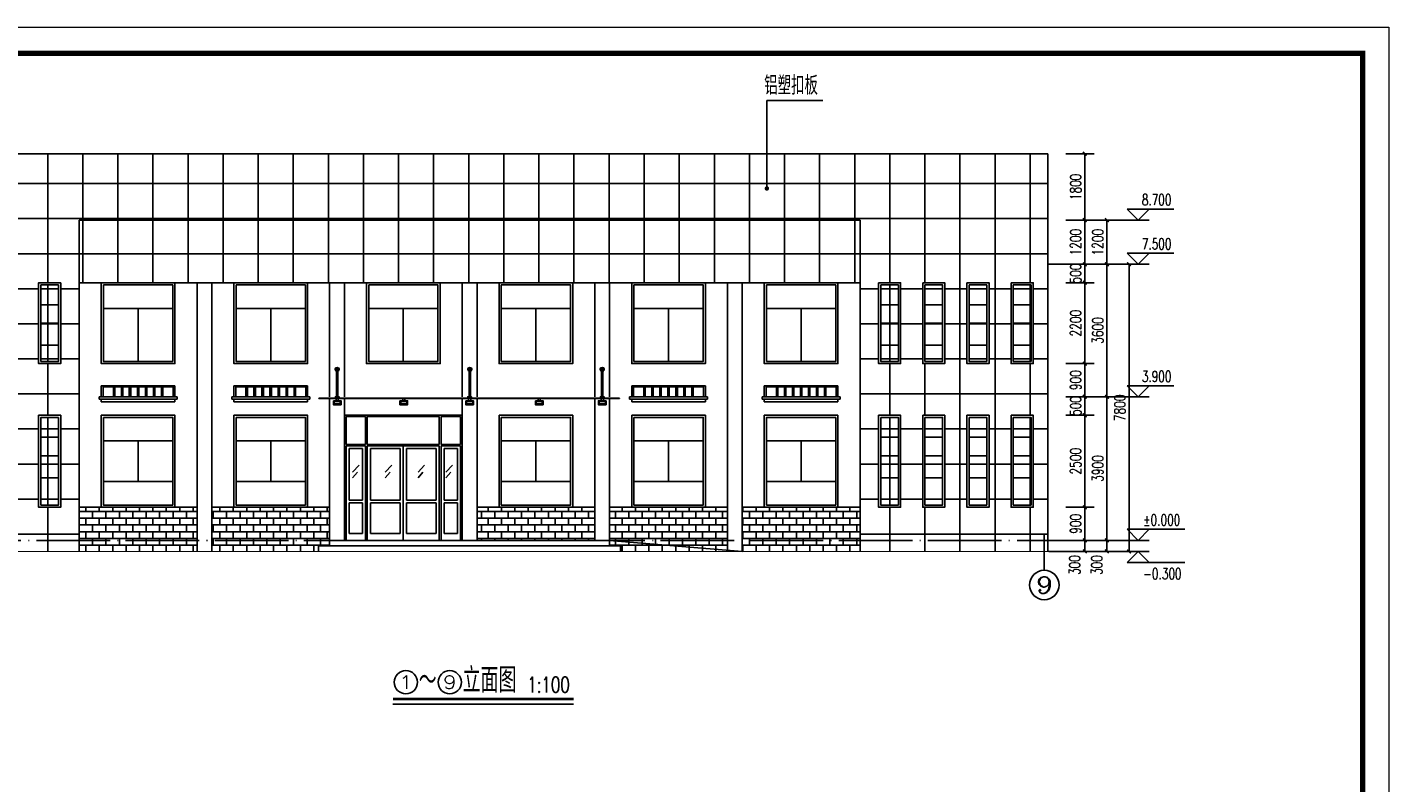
# Model space of a CAD drawing. Extents: x 88237 to 730297, y -11868 to 107702.
# Tile 30 of 51: x 507786 to 544749, y 64276 to 84802. Entities that reach past the tile are written whole.
import ezdxf
from ezdxf.enums import TextEntityAlignment as Align

# ---------------------------------------------------------------- set-up
doc = ezdxf.new("R2010")
doc.units = 0
doc.header["$LTSCALE"] = 1000
doc.header["$MEASUREMENT"] = 0
doc.linetypes.add('DOTE', pattern=[2.42, 2, -0.2, 0.02, -0.2])
for name, color, linetype in [('AXIS', 3, 'Continuous'), ('AXIS_TEXT', 7, 'Continuous'), ('DIM_ELEV', 3, 'Continuous'), ('DIM_LEAD', 3, 'Continuous'), ('DIM_SYMB', 3, 'Continuous'), ('DOTE', 1, 'DOTE'), ('PUB_DIM', 3, 'Continuous'), ('PUB_TEXT', 7, 'Continuous'), ('WINDOW', 4, 'Continuous'), ('zz-6', 7, 'Continuous'), ('图框', 7, 'Continuous')]:
    doc.layers.add(name, color=color, linetype=linetype)
doc.styles.add('_TCH_AXIS', font='COMPLEX', dxfattribs={"bigfont": 'GBCBIG'})
doc.styles.add('_TCH_DIM', font='SIMPLEX', dxfattribs={"bigfont": 'GBCBIG'})
doc.styles.add('_TCH_DIM_T3', font='SIMPLEX', dxfattribs={"width": 0.705882, "bigfont": 'GBCBIG'})
doc.dimstyles.new('_TCH_ARCH&&100', dxfattribs={"dimtxt": 297.5, "dimasz": 100, "dimexe": 250, "dimexo": 300, "dimgap": 100, "dimtad": 1, "dimdec": 0, "dimzin": 0, "dimdsep": 46, "dimtxsty": '_TCH_DIM_T3', "dimblk": 'ARCHTICK', "dimcen": 0.09, "dimclrt": 7, "dimazin": 2, "dimtfac": 1, "dimtdec": 0, "dimtix": 1, "dimtmove": 2, "dimatfit": 3, "dimfxl": 1, "dimtolj": 1, "dimtzin": 0, "dimarcsym": 0})

# ---------------------------------------------------------------- blocks, each defined once
blk = doc.blocks.new('_ArchTick')
at = {"color": 0, "linetype": 'ByBlock', "const_width": 0.4}
blk.add_lwpolyline([(-0.5, -0.5), (0.5, 0.5)], dxfattribs=at)
blk = doc.blocks.new('*D474')
at = {"layer": 'Defpoints', "color": 0}
for p in [(535222, 78362), (537697, 78362), (535222, 70562)]:
    blk.add_point(p, dxfattribs=at)
at = {"layer": 'PUB_DIM', "color": 0, "lineweight": -2}
for p, q in [((535522, 78362), (537947, 78362)), ((537697, 70562), (537697, 78362)), ((535522, 70562), (537947, 70562))]:
    blk.add_line(p, q, dxfattribs=at)
at = {"layer": 'PUB_DIM', "color": 0, "lineweight": -2, "xscale": 100, "yscale": 100, "zscale": 100}
for p, rotation in [((537697, 78362), 90), ((537697, 70562), 270)]:
    blk.add_blockref('_ArchTick', p, dxfattribs=dict(at, rotation=rotation))
at = {"layer": 'PUB_DIM', "color": 7, "insert": (537448, 74462), "char_height": 297.5, "attachment_point": 5, "rotation": 90, "style": '_TCH_DIM_T3'}
blk.add_mtext('\\A1;7800', dxfattribs=at)
blk = doc.blocks.new('*D475')
at = {"layer": 'Defpoints', "color": 0}
for p in [(536285, 70862), (537097, 70862), (536285, 70562)]:
    blk.add_point(p, dxfattribs=at)
at = {"layer": 'PUB_DIM', "color": 0, "lineweight": -2}
for p, q in [((536585, 70862), (537347, 70862)), ((537097, 70562), (537097, 70862)), ((536585, 70562), (537347, 70562))]:
    blk.add_line(p, q, dxfattribs=at)
at = {"layer": 'PUB_DIM', "color": 0, "lineweight": -2, "xscale": 100, "yscale": 100, "zscale": 100}
for p, rotation in [((537097, 70862), 90), ((537097, 70562), 270)]:
    blk.add_blockref('_ArchTick', p, dxfattribs=dict(at, rotation=rotation))
at = {"layer": 'PUB_DIM', "color": 7, "insert": (536822, 70192), "char_height": 297.5, "attachment_point": 5, "rotation": 90, "style": '_TCH_DIM_T3'}
blk.add_mtext('\\A1;300', dxfattribs=at)
blk = doc.blocks.new('*D476')
at = {"layer": 'Defpoints', "color": 0}
for p in [(536285, 74762), (537097, 74762), (536285, 70862)]:
    blk.add_point(p, dxfattribs=at)
at = {"layer": 'PUB_DIM', "color": 0, "lineweight": -2}
for p, q in [((536585, 74762), (537347, 74762)), ((537097, 70862), (537097, 74762)), ((536585, 70862), (537347, 70862))]:
    blk.add_line(p, q, dxfattribs=at)
at = {"layer": 'PUB_DIM', "color": 0, "lineweight": -2, "xscale": 100, "yscale": 100, "zscale": 100}
for p, rotation in [((537097, 74762), 90), ((537097, 70862), 270)]:
    blk.add_blockref('_ArchTick', p, dxfattribs=dict(at, rotation=rotation))
at = {"layer": 'PUB_DIM', "color": 7, "insert": (536848, 72812), "char_height": 297.5, "attachment_point": 5, "rotation": 90, "style": '_TCH_DIM_T3'}
blk.add_mtext('\\A1;3900', dxfattribs=at)
blk = doc.blocks.new('*D477')
at = {"layer": 'Defpoints', "color": 0}
for p in [(536285, 78362), (537097, 78362), (536285, 74762)]:
    blk.add_point(p, dxfattribs=at)
at = {"layer": 'PUB_DIM', "color": 0, "lineweight": -2}
for p, q in [((536585, 78362), (537347, 78362)), ((537097, 74762), (537097, 78362)), ((536585, 74762), (537347, 74762))]:
    blk.add_line(p, q, dxfattribs=at)
at = {"layer": 'PUB_DIM', "color": 0, "lineweight": -2, "xscale": 100, "yscale": 100, "zscale": 100}
for p, rotation in [((537097, 78362), 90), ((537097, 74762), 270)]:
    blk.add_blockref('_ArchTick', p, dxfattribs=dict(at, rotation=rotation))
at = {"layer": 'PUB_DIM', "color": 7, "insert": (536848, 76562), "char_height": 297.5, "attachment_point": 5, "rotation": 90, "style": '_TCH_DIM_T3'}
blk.add_mtext('\\A1;3600', dxfattribs=at)
blk = doc.blocks.new('*D478')
at = {"layer": 'Defpoints', "color": 0}
for p in [(536285, 79562), (537097, 79562), (536285, 78362)]:
    blk.add_point(p, dxfattribs=at)
at = {"layer": 'PUB_DIM', "color": 0, "lineweight": -2}
for p, q in [((536585, 79562), (537347, 79562)), ((537097, 78362), (537097, 79562)), ((536585, 78362), (537347, 78362))]:
    blk.add_line(p, q, dxfattribs=at)
at = {"layer": 'PUB_DIM', "color": 0, "lineweight": -2, "xscale": 100, "yscale": 100, "zscale": 100}
for p, rotation in [((537097, 79562), 90), ((537097, 78362), 270)]:
    blk.add_blockref('_ArchTick', p, dxfattribs=dict(at, rotation=rotation))
at = {"layer": 'PUB_DIM', "color": 7, "insert": (536848, 78962), "char_height": 297.5, "attachment_point": 5, "rotation": 90, "style": '_TCH_DIM_T3'}
blk.add_mtext('\\A1;1200', dxfattribs=at)
blk = doc.blocks.new('*D479')
at = {"layer": 'Defpoints', "color": 0}
for p in [(535685, 70862), (536497, 70862), (535685, 70562)]:
    blk.add_point(p, dxfattribs=at)
at = {"layer": 'PUB_DIM', "color": 0, "lineweight": -2}
for p, q in [((535985, 70862), (536747, 70862)), ((536497, 70562), (536497, 70862)), ((535985, 70562), (536747, 70562))]:
    blk.add_line(p, q, dxfattribs=at)
at = {"layer": 'PUB_DIM', "color": 0, "lineweight": -2, "xscale": 100, "yscale": 100, "zscale": 100}
for p, rotation in [((536497, 70862), 90), ((536497, 70562), 270)]:
    blk.add_blockref('_ArchTick', p, dxfattribs=dict(at, rotation=rotation))
at = {"layer": 'PUB_DIM', "color": 7, "insert": (536222, 70192), "char_height": 297.5, "attachment_point": 5, "rotation": 90, "style": '_TCH_DIM_T3'}
blk.add_mtext('\\A1;300', dxfattribs=at)
blk = doc.blocks.new('*D480')
at = {"layer": 'Defpoints', "color": 0}
for p in [(535685, 71762), (536497, 71762), (535685, 70862)]:
    blk.add_point(p, dxfattribs=at)
at = {"layer": 'PUB_DIM', "color": 0, "lineweight": -2}
for p, q in [((535985, 71762), (536747, 71762)), ((536497, 70862), (536497, 71762)), ((535985, 70862), (536747, 70862))]:
    blk.add_line(p, q, dxfattribs=at)
at = {"layer": 'PUB_DIM', "color": 0, "lineweight": -2, "xscale": 100, "yscale": 100, "zscale": 100}
for p, rotation in [((536497, 71762), 90), ((536497, 70862), 270)]:
    blk.add_blockref('_ArchTick', p, dxfattribs=dict(at, rotation=rotation))
at = {"layer": 'PUB_DIM', "color": 7, "insert": (536248, 71312), "char_height": 297.5, "attachment_point": 5, "rotation": 90, "style": '_TCH_DIM_T3'}
blk.add_mtext('\\A1;900', dxfattribs=at)
blk = doc.blocks.new('*D481')
at = {"layer": 'Defpoints', "color": 0}
for p in [(535685, 74262), (536497, 74262), (535685, 71762)]:
    blk.add_point(p, dxfattribs=at)
at = {"layer": 'PUB_DIM', "color": 0, "lineweight": -2}
for p, q in [((535985, 74262), (536747, 74262)), ((536497, 71762), (536497, 74262)), ((535985, 71762), (536747, 71762))]:
    blk.add_line(p, q, dxfattribs=at)
at = {"layer": 'PUB_DIM', "color": 0, "lineweight": -2, "xscale": 100, "yscale": 100, "zscale": 100}
for p, rotation in [((536497, 74262), 90), ((536497, 71762), 270)]:
    blk.add_blockref('_ArchTick', p, dxfattribs=dict(at, rotation=rotation))
at = {"layer": 'PUB_DIM', "color": 7, "insert": (536248, 73012), "char_height": 297.5, "attachment_point": 5, "rotation": 90, "style": '_TCH_DIM_T3'}
blk.add_mtext('\\A1;2500', dxfattribs=at)
blk = doc.blocks.new('*D482')
at = {"layer": 'Defpoints', "color": 0}
for p in [(535685, 74762), (536497, 74762), (535685, 74262)]:
    blk.add_point(p, dxfattribs=at)
at = {"layer": 'PUB_DIM', "color": 0, "lineweight": -2}
for p, q in [((535985, 74762), (536747, 74762)), ((536497, 74762), (536497, 74862)), ((536497, 74262), (536497, 74762)), ((535985, 74262), (536747, 74262)), ((536497, 74262), (536497, 74162))]:
    blk.add_line(p, q, dxfattribs=at)
at = {"layer": 'PUB_DIM', "color": 0, "lineweight": -2, "xscale": 100, "yscale": 100, "zscale": 100}
for p, rotation in [((536497, 74762), 270), ((536497, 74262), 90)]:
    blk.add_blockref('_ArchTick', p, dxfattribs=dict(at, rotation=rotation))
at = {"layer": 'PUB_DIM', "color": 7, "insert": (536248, 74512), "char_height": 297.5, "attachment_point": 5, "rotation": 90, "style": '_TCH_DIM_T3'}
blk.add_mtext('\\A1;500', dxfattribs=at)
blk = doc.blocks.new('*D483')
at = {"layer": 'Defpoints', "color": 0}
for p in [(535685, 75662), (536497, 75662), (535685, 74762)]:
    blk.add_point(p, dxfattribs=at)
at = {"layer": 'PUB_DIM', "color": 0, "lineweight": -2}
for p, q in [((535985, 75662), (536747, 75662)), ((536497, 74762), (536497, 75662)), ((535985, 74762), (536747, 74762))]:
    blk.add_line(p, q, dxfattribs=at)
at = {"layer": 'PUB_DIM', "color": 0, "lineweight": -2, "xscale": 100, "yscale": 100, "zscale": 100}
for p, rotation in [((536497, 75662), 90), ((536497, 74762), 270)]:
    blk.add_blockref('_ArchTick', p, dxfattribs=dict(at, rotation=rotation))
at = {"layer": 'PUB_DIM', "color": 7, "insert": (536248, 75212), "char_height": 297.5, "attachment_point": 5, "rotation": 90, "style": '_TCH_DIM_T3'}
blk.add_mtext('\\A1;900', dxfattribs=at)
blk = doc.blocks.new('*D484')
at = {"layer": 'Defpoints', "color": 0}
for p in [(535685, 77862), (536497, 77862), (535685, 75662)]:
    blk.add_point(p, dxfattribs=at)
at = {"layer": 'PUB_DIM', "color": 0, "lineweight": -2}
for p, q in [((535985, 77862), (536747, 77862)), ((536497, 75662), (536497, 77862)), ((535985, 75662), (536747, 75662))]:
    blk.add_line(p, q, dxfattribs=at)
at = {"layer": 'PUB_DIM', "color": 0, "lineweight": -2, "xscale": 100, "yscale": 100, "zscale": 100}
for p, rotation in [((536497, 77862), 90), ((536497, 75662), 270)]:
    blk.add_blockref('_ArchTick', p, dxfattribs=dict(at, rotation=rotation))
at = {"layer": 'PUB_DIM', "color": 7, "insert": (536248, 76762), "char_height": 297.5, "attachment_point": 5, "rotation": 90, "style": '_TCH_DIM_T3'}
blk.add_mtext('\\A1;2200', dxfattribs=at)
blk = doc.blocks.new('*D485')
at = {"layer": 'Defpoints', "color": 0}
for p in [(535685, 78362), (536497, 78362), (535685, 77862)]:
    blk.add_point(p, dxfattribs=at)
at = {"layer": 'PUB_DIM', "color": 0, "lineweight": -2}
for p, q in [((535985, 78362), (536747, 78362)), ((536497, 78362), (536497, 78462)), ((536497, 77862), (536497, 78362)), ((535985, 77862), (536747, 77862)), ((536497, 77862), (536497, 77762))]:
    blk.add_line(p, q, dxfattribs=at)
at = {"layer": 'PUB_DIM', "color": 0, "lineweight": -2, "xscale": 100, "yscale": 100, "zscale": 100}
for p, rotation in [((536497, 78362), 270), ((536497, 77862), 90)]:
    blk.add_blockref('_ArchTick', p, dxfattribs=dict(at, rotation=rotation))
at = {"layer": 'PUB_DIM', "color": 7, "insert": (536248, 78112), "char_height": 297.5, "attachment_point": 5, "rotation": 90, "style": '_TCH_DIM_T3'}
blk.add_mtext('\\A1;500', dxfattribs=at)
blk = doc.blocks.new('*D486')
at = {"layer": 'Defpoints', "color": 0}
for p in [(535685, 79562), (536497, 79562), (535685, 78362)]:
    blk.add_point(p, dxfattribs=at)
at = {"layer": 'PUB_DIM', "color": 0, "lineweight": -2}
for p, q in [((535985, 79562), (536747, 79562)), ((536497, 78362), (536497, 79562)), ((535985, 78362), (536747, 78362))]:
    blk.add_line(p, q, dxfattribs=at)
at = {"layer": 'PUB_DIM', "color": 0, "lineweight": -2, "xscale": 100, "yscale": 100, "zscale": 100}
for p, rotation in [((536497, 79562), 90), ((536497, 78362), 270)]:
    blk.add_blockref('_ArchTick', p, dxfattribs=dict(at, rotation=rotation))
at = {"layer": 'PUB_DIM', "color": 7, "insert": (536248, 78962), "char_height": 297.5, "attachment_point": 5, "rotation": 90, "style": '_TCH_DIM_T3'}
blk.add_mtext('\\A1;1200', dxfattribs=at)
blk = doc.blocks.new('*D487')
at = {"layer": 'Defpoints', "color": 0}
for p in [(535685, 81362), (536497, 81362), (535685, 79562)]:
    blk.add_point(p, dxfattribs=at)
at = {"layer": 'PUB_DIM', "color": 0, "lineweight": -2}
for p, q in [((535985, 81362), (536747, 81362)), ((536497, 79562), (536497, 81362)), ((535985, 79562), (536747, 79562))]:
    blk.add_line(p, q, dxfattribs=at)
at = {"layer": 'PUB_DIM', "color": 0, "lineweight": -2, "xscale": 100, "yscale": 100, "zscale": 100}
for p, rotation in [((536497, 81362), 90), ((536497, 79562), 270)]:
    blk.add_blockref('_ArchTick', p, dxfattribs=dict(at, rotation=rotation))
at = {"layer": 'PUB_DIM', "color": 7, "insert": (536248, 80462), "char_height": 297.5, "attachment_point": 5, "rotation": 90, "style": '_TCH_DIM_T3'}
blk.add_mtext('\\A1;1800', dxfattribs=at)
blk = doc.blocks.new('d4trtg')
at = {"lineweight": 0}
for p, q in [((653868.4, 3902577.3), (658071.2, 3902577.3)), ((658071.2, 3902577.3), (658071.2, 3899605.3))]:
    blk.add_line(p, q, dxfattribs=at)
at = {"lineweight": 0, "const_width": 10}
blk.add_lwpolyline([(654118.6, 3902527.3), (658021.2, 3902527.3), (658021.2, 3899655.4), (654118.6, 3899655.4)], close=True, dxfattribs=at)

msp = doc.modelspace()

# ---------------------------------------------------------------- hatches: boundary and pattern name
h = msp.add_hatch()
h.set_pattern_fill('ANSI37', color=18, scale=600, angle=45, style=0)
h.set_pattern_definition([(90, (-902310.9, -244248.45), (-952.5, 2e-13), []), (180, (-902310.9, -244248.45), (-2e-13, -952.5), [])])
h.paths.add_polyline_path([(530396.7, 77861.9), (530396.7, 70561.9), (535496.7, 70561.9), (535496.7, 81361.9), (504096.7, 81361.9), (504096.7, 70561.9), (509196.7, 70561.9), (509196.7, 77861.9)])
h.paths.add_polyline_path([(508696.7, 77861.9), (508696.7, 75661.9), (508096.7, 75661.9), (508096.7, 77861.9)], flags=16)
h.paths.add_polyline_path([(507496.7, 77861.9), (507496.7, 75661.9), (506896.7, 75661.9), (506896.7, 77861.9)], flags=16)
h.paths.add_polyline_path([(508696.7, 74261.9), (508696.7, 71761.9), (508096.7, 71761.9), (508096.7, 74261.9)], flags=16)
h.paths.add_polyline_path([(507496.7, 74261.9), (507496.7, 71761.9), (506896.7, 71761.9), (506896.7, 74261.9)], flags=16)
h.paths.add_polyline_path([(506296.7, 77861.9), (506296.7, 75661.9), (505696.7, 75661.9), (505696.7, 77861.9)], flags=16)
h.paths.add_polyline_path([(506296.7, 74261.9), (506296.7, 71761.9), (505696.7, 71761.9), (505696.7, 74261.9)], flags=16)
h.paths.add_polyline_path([(505096.7, 77861.9), (505096.7, 75661.9), (504496.7, 75661.9), (504496.7, 77861.9)], flags=16)
h.paths.add_polyline_path([(505096.7, 74261.9), (505096.7, 71761.9), (504496.7, 71761.9), (504496.7, 74261.9)], flags=16)
h.paths.add_polyline_path([(530896.7, 77861.9), (531496.7, 77861.9), (531496.7, 75661.9), (530896.7, 75661.9)], flags=16)
h.paths.add_polyline_path([(530896.7, 74261.9), (531496.7, 74261.9), (531496.7, 71761.9), (530896.7, 71761.9)], flags=16)
h.paths.add_polyline_path([(532096.7, 77861.9), (532696.7, 77861.9), (532696.7, 75661.9), (532096.7, 75661.9)], flags=16)
h.paths.add_polyline_path([(532096.7, 74261.9), (532696.7, 74261.9), (532696.7, 71761.9), (532096.7, 71761.9)], flags=16)
h.paths.add_polyline_path([(533296.7, 77861.9), (533896.7, 77861.9), (533896.7, 75661.9), (533296.7, 75661.9)], flags=16)
h.paths.add_polyline_path([(533296.7, 74261.9), (533896.7, 74261.9), (533896.7, 71761.9), (533296.7, 71761.9)], flags=16)
h.paths.add_polyline_path([(534496.7, 77861.9), (535096.7, 77861.9), (535096.7, 75661.9), (534496.7, 75661.9)], flags=16)
h.paths.add_polyline_path([(534496.7, 74261.9), (535096.7, 74261.9), (535096.7, 71761.9), (534496.7, 71761.9)], flags=16)
h.paths.add_polyline_path([(506236.7, 74201.9), (506236.7, 71821.9), (505756.7, 71821.9), (505756.7, 74201.9)], flags=0)
h.paths.add_polyline_path([(507436.7, 74201.9), (507436.7, 71821.9), (506956.7, 71821.9), (506956.7, 74201.9)], flags=0)
h.paths.add_polyline_path([(508636.7, 74201.9), (508636.7, 71821.9), (508156.7, 71821.9), (508156.7, 74201.9)], flags=0)
h.paths.add_polyline_path([(505036.7, 74201.9), (505036.7, 71821.9), (504556.7, 71821.9), (504556.7, 74201.9)], flags=0)
h.paths.add_polyline_path([(505036.7, 77801.9), (505036.7, 75721.9), (504556.7, 75721.9), (504556.7, 77801.9)], flags=0)
h.paths.add_polyline_path([(506236.7, 77801.9), (506236.7, 75721.9), (505756.7, 75721.9), (505756.7, 77801.9)], flags=0)
h.paths.add_polyline_path([(507436.7, 77801.9), (507436.7, 75721.9), (506956.7, 75721.9), (506956.7, 77801.9)], flags=0)
h.paths.add_polyline_path([(508636.7, 77801.9), (508636.7, 75721.9), (508156.7, 75721.9), (508156.7, 77801.9)], flags=0)
h.paths.add_polyline_path([(530956.7, 77801.9), (531436.7, 77801.9), (531436.7, 75721.9), (530956.7, 75721.9)], flags=0)
h.paths.add_polyline_path([(532156.7, 77801.9), (532636.7, 77801.9), (532636.7, 75721.9), (532156.7, 75721.9)], flags=0)
h.paths.add_polyline_path([(533356.7, 77801.9), (533836.7, 77801.9), (533836.7, 75721.9), (533356.7, 75721.9)], flags=0)
h.paths.add_polyline_path([(534556.7, 77801.9), (535036.7, 77801.9), (535036.7, 75721.9), (534556.7, 75721.9)], flags=0)
h.paths.add_polyline_path([(530956.7, 74201.9), (531436.7, 74201.9), (531436.7, 71821.9), (530956.7, 71821.9)], flags=0)
h.paths.add_polyline_path([(532156.7, 74201.9), (532636.7, 74201.9), (532636.7, 71821.9), (532156.7, 71821.9)], flags=0)
h.paths.add_polyline_path([(533356.7, 74201.9), (533836.7, 74201.9), (533836.7, 71821.9), (533356.7, 71821.9)], flags=0)
h.paths.add_polyline_path([(534556.7, 74201.9), (535036.7, 74201.9), (535036.7, 71821.9), (534556.7, 71821.9)], flags=0)
h = msp.add_hatch()
h.set_pattern_fill('AR-B816', color=8, scale=150, style=0)
h.set_pattern_definition([(0, (-902310.88, -244248.45), (0, 181.9656), []), (90, (-902310.88, -244248.45), (-181.9656, 181.9656), [181.9656, -181.9656])])
h.paths.add_polyline_path([(530396.7, 71761.9), (527196.7, 71761.9), (527196.7, 70561.9), (530396.7, 70561.9)])
h.paths.add_polyline_path([(526796.7, 71761.9), (523596.7, 71761.9), (523596.7, 70861.9), (523596.7, 70711.9), (523896.7, 70711.9), (523896.7, 70561.9), (526796.7, 70561.9)])
h.paths.add_polyline_path([(523196.7, 71761.9), (519996.7, 71761.9), (519996.7, 70861.9), (523196.7, 70861.9)])
h.paths.add_polyline_path([(515996.7, 71761.9), (512796.7, 71761.9), (512796.7, 70561.9), (515696.7, 70561.9), (515696.7, 70711.9), (515996.7, 70711.9), (515996.7, 70861.9)])
h.paths.add_polyline_path([(512396.7, 71761.9), (509196.7, 71761.9), (509196.7, 70561.9), (512396.7, 70561.9)])

# ---------------------------------------------------------------- linework, layer by layer
at = {"color": 2}
msp.add_line((504096.7, 81361.9), (535496.7, 81361.9), dxfattribs=at)
for p, q in [((535496.7, 81361.9), (535496.7, 70561.9)), ((509196.7, 77861.9), (509196.7, 79561.9)), ((509196.7, 79561.9), (530396.7, 79561.9)), ((530396.7, 77861.9), (530396.7, 79561.9)), ((509196.7, 77861.9), (509196.7, 70561.9)), ((530396.7, 77861.9), (509196.7, 77861.9)), ((509196.7, 77861.9), (509196.7, 70561.9)), ((512396.7, 77861.9), (512396.7, 70561.9)), ((512796.7, 77861.9), (512796.7, 70561.9)), ((515996.7, 77861.9), (515996.7, 74761.9)), ((516396.7, 77861.9), (516396.7, 74761.9)), ((519596.7, 77861.9), (519596.7, 74761.9)), ((519996.7, 77861.9), (519996.7, 74761.9)), ((523196.7, 77861.9), (523196.7, 74761.9)), ((523596.7, 77861.9), (523596.7, 74761.9)), ((526796.7, 77861.9), (526796.7, 70561.9)), ((527196.7, 77861.9), (527196.7, 70561.9)), ((530396.7, 77861.9), (530396.7, 70561.9)), ((530396.7, 77861.9), (530396.7, 70561.9)), ((515996.7, 74718.8), (515996.7, 70861.9)), ((516396.7, 74718.8), (516396.7, 70861.9)), ((519596.7, 74718.8), (519596.7, 70861.9)), ((519996.7, 74718.8), (519996.7, 70861.9)), ((523196.7, 74718.8), (523196.7, 70861.9)), ((523596.7, 74718.8), (523596.7, 70861.9)), ((512396.7, 71761.9), (509196.7, 71761.9)), ((515996.7, 71761.9), (512796.7, 71761.9)), ((523196.7, 71761.9), (519996.7, 71761.9)), ((526796.7, 71761.9), (523596.7, 71761.9)), ((530396.7, 71761.9), (527196.7, 71761.9)), ((515696.7, 70711.9), (515696.7, 70561.9)), ((515696.7, 70711.9), (523896.7, 70711.9)), ((515996.7, 70861.9), (515996.7, 70711.9)), ((515996.7, 70861.9), (523596.7, 70861.9)), ((523596.7, 70861.9), (523596.7, 70711.9)), ((523596.7, 70861.9), (527196.7, 70561.9)), ((523896.7, 70711.9), (523896.7, 70561.9))]:
    msp.add_line(p, q)
at = {"color": 4}
for p, q in [((508156.7, 77261.9), (508636.7, 77261.9)), ((531436.7, 77261.9), (530956.7, 77261.9)), ((532636.7, 77261.9), (532156.7, 77261.9)), ((533836.7, 77261.9), (533356.7, 77261.9)), ((535036.7, 77261.9), (534556.7, 77261.9)), ((509856.7, 77161.9), (511736.7, 77161.9)), ((510796.7, 77161.9), (510796.7, 75721.9)), ((513456.7, 77161.9), (515336.7, 77161.9)), ((514396.7, 77161.9), (514396.7, 75721.9)), ((517056.7, 77161.9), (518936.7, 77161.9)), ((517996.7, 77161.9), (517996.7, 75721.9)), ((520656.7, 77161.9), (522536.7, 77161.9)), ((521596.7, 77161.9), (521596.7, 75721.9)), ((524256.7, 77161.9), (526136.7, 77161.9)), ((525196.7, 77161.9), (525196.7, 75721.9)), ((529736.7, 77161.9), (527856.7, 77161.9)), ((528796.7, 77161.9), (528796.7, 75721.9)), ((508156.7, 76761.9), (508636.7, 76761.9)), ((531436.7, 76761.9), (530956.7, 76761.9)), ((532636.7, 76761.9), (532156.7, 76761.9)), ((533836.7, 76761.9), (533356.7, 76761.9)), ((535036.7, 76761.9), (534556.7, 76761.9)), ((508156.7, 76161.9), (508636.7, 76161.9)), ((531436.7, 76161.9), (530956.7, 76161.9)), ((532636.7, 76161.9), (532156.7, 76161.9)), ((533836.7, 76161.9), (533356.7, 76161.9)), ((535036.7, 76161.9), (534556.7, 76161.9)), ((516440.7, 73468.5), (516440.7, 74224.5)), ((516440.7, 74224.5), (516974, 74224.5)), ((516974, 74224.5), (516974, 73468.5)), ((518974, 74224.5), (517019.4, 74224.5)), ((517019.4, 74224.5), (517019.4, 73468.5)), ((518974, 73468.5), (518974, 74224.5)), ((519019.4, 74224.5), (519552.7, 74224.5)), ((519019.4, 73468.5), (519019.4, 74224.5)), ((519552.7, 74224.5), (519552.7, 73468.5)), ((508156.7, 73661.9), (508636.7, 73661.9)), ((509856.7, 73561.9), (511736.7, 73561.9)), ((510796.7, 73561.9), (510796.7, 72461.9)), ((513456.7, 73561.9), (515336.7, 73561.9)), ((514396.7, 73561.9), (514396.7, 72461.9)), ((520656.7, 73561.9), (522536.7, 73561.9)), ((521596.7, 73561.9), (521596.7, 72461.9)), ((524256.7, 73561.9), (526136.7, 73561.9)), ((525196.7, 73561.9), (525196.7, 72461.9)), ((529736.7, 73561.9), (527856.7, 73561.9)), ((528796.7, 73561.9), (528796.7, 72461.9)), ((531436.7, 73661.9), (530956.7, 73661.9)), ((532636.7, 73661.9), (532156.7, 73661.9)), ((533836.7, 73661.9), (533356.7, 73661.9)), ((535036.7, 73661.9), (534556.7, 73661.9)), ((516974, 73468.5), (516440.7, 73468.5)), ((516440.7, 73431.1), (516440.7, 70861.9)), ((516974, 73431.1), (516440.7, 73431.1)), ((516530, 71957.8), (516530, 73355.2)), ((516530, 73355.2), (516886, 73355.2)), ((516886, 73355.2), (516886, 71957.8)), ((516974, 70861.9), (516974, 73431.1)), ((517019.4, 73468.5), (518974, 73468.5)), ((517019.4, 73431.1), (518974, 73431.1)), ((517019.4, 70861.9), (517019.4, 73431.1)), ((517107.4, 73355.2), (517907.4, 73355.2)), ((517107.4, 71957.8), (517107.4, 73355.2)), ((517907.4, 73355.2), (517907.4, 71957.8)), ((517996.7, 70861.9), (517996.7, 73431.1)), ((518086, 73355.2), (518086, 71957.8)), ((518886, 73355.2), (518086, 73355.2)), ((518886, 71957.8), (518886, 73355.2)), ((518974, 73431.1), (518974, 70861.9)), ((519552.7, 73468.5), (519019.4, 73468.5)), ((519019.4, 73431.1), (519019.4, 70861.9)), ((519552.7, 73431.1), (519019.4, 73431.1)), ((519107.4, 73355.2), (519463.4, 73355.2)), ((519107.4, 71957.8), (519107.4, 73355.2)), ((519463.4, 73355.2), (519463.4, 71957.8)), ((519552.7, 70861.9), (519552.7, 73431.1)), ((508156.7, 73161.9), (508636.7, 73161.9)), ((516619.4, 72712.6), (516796.7, 72901.9)), ((517686, 72901.9), (517507.4, 72712.6)), ((518396.7, 72712.6), (518574, 72901.9)), ((519330, 72901.9), (519152.7, 72712.6)), ((531436.7, 73161.9), (530956.7, 73161.9)), ((532636.7, 73161.9), (532156.7, 73161.9)), ((533836.7, 73161.9), (533356.7, 73161.9)), ((535036.7, 73161.9), (534556.7, 73161.9)), ((508156.7, 72561.9), (508636.7, 72561.9)), ((509856.7, 72461.9), (511736.7, 72461.9)), ((513456.7, 72461.9), (515336.7, 72461.9)), ((516619.4, 72561.9), (516752.7, 72712.6)), ((517640.7, 72712.6), (517507.4, 72561.9)), ((518396.7, 72561.9), (518530, 72712.6)), ((519286, 72712.6), (519152.7, 72561.9)), ((520656.7, 72461.9), (522536.7, 72461.9)), ((524256.7, 72461.9), (526136.7, 72461.9)), ((529736.7, 72461.9), (527856.7, 72461.9)), ((531436.7, 72561.9), (530956.7, 72561.9)), ((532636.7, 72561.9), (532156.7, 72561.9)), ((533836.7, 72561.9), (533356.7, 72561.9)), ((535036.7, 72561.9), (534556.7, 72561.9)), ((516886, 71957.8), (516530, 71957.8)), ((516530, 71881.9), (516530, 71051.1)), ((516886, 71881.9), (516530, 71881.9)), ((516886, 71051.1), (516886, 71881.9)), ((517907.4, 71957.8), (517107.4, 71957.8)), ((517907.4, 71881.9), (517107.4, 71881.9)), ((517107.4, 71881.9), (517107.4, 71051.1)), ((517907.4, 71051.1), (517907.4, 71881.9)), ((518086, 71957.8), (518886, 71957.8)), ((518086, 71051.1), (518086, 71881.9)), ((518086, 71881.9), (518886, 71881.9)), ((518886, 71881.9), (518886, 71051.1)), ((519463.4, 71957.8), (519107.4, 71957.8)), ((519107.4, 71881.9), (519107.4, 71051.1)), ((519463.4, 71881.9), (519107.4, 71881.9)), ((519463.4, 71051.1), (519463.4, 71881.9)), ((516530, 71051.1), (516886, 71051.1)), ((517107.4, 71051.1), (517907.4, 71051.1)), ((518886, 71051.1), (518086, 71051.1)), ((519107.4, 71051.1), (519463.4, 71051.1))]:
    msp.add_line(p, q, dxfattribs=at)
at = {"color": 8}
for p, q in [((509796.7, 74761.9), (509796.7, 75061.9)), ((509796.7, 75061.9), (511796.7, 75061.9)), ((511796.7, 74761.9), (511796.7, 75061.9)), ((513396.7, 74761.9), (513396.7, 75061.9)), ((513396.7, 75061.9), (515396.7, 75061.9)), ((515396.7, 74761.9), (515396.7, 75061.9)), ((524196.7, 74761.9), (524196.7, 75061.9)), ((524196.7, 75061.9), (526196.7, 75061.9)), ((526196.7, 74761.9), (526196.7, 75061.9)), ((527796.7, 74761.9), (527796.7, 75061.9)), ((527796.7, 75061.9), (529796.7, 75061.9)), ((529796.7, 74761.9), (529796.7, 75061.9)), ((509736.7, 74761.9), (511856.7, 74761.9)), ((509736.7, 74761.9), (509736.7, 74701.9)), ((509736.7, 74701.9), (511796.7, 74701.9)), ((509796.7, 74701.9), (509796.7, 74621.9)), ((509846.7, 74761.9), (509846.7, 75031.9)), ((509846.7, 75031.9), (511746.7, 75031.9)), ((510124.2, 75031.9), (510124.2, 74761.9)), ((510164.2, 75031.9), (510164.2, 74761.9)), ((510341.7, 75031.9), (510341.7, 74761.9)), ((510381.7, 75031.9), (510381.7, 74761.9)), ((510557.8, 75031.9), (510557.8, 74761.9)), ((510597.8, 75031.9), (510597.8, 74761.9)), ((510776.7, 75031.9), (510776.7, 74761.9)), ((510816.7, 75031.9), (510816.7, 74761.9)), ((510995.6, 75031.9), (510995.6, 74761.9)), ((511035.6, 75031.9), (511035.6, 74761.9)), ((511211.7, 75031.9), (511211.7, 74761.9)), ((511251.7, 75031.9), (511251.7, 74761.9)), ((511429.2, 75031.9), (511429.2, 74761.9)), ((511469.2, 75031.9), (511469.2, 74761.9)), ((511746.7, 74761.9), (511746.7, 75031.9)), ((511796.7, 74701.9), (511856.7, 74701.9)), ((511796.7, 74701.9), (511796.7, 74621.9)), ((511856.7, 74761.9), (511856.7, 74701.9)), ((513336.7, 74761.9), (515456.7, 74761.9)), ((513336.7, 74761.9), (513336.7, 74701.9)), ((513336.7, 74701.9), (515396.7, 74701.9)), ((513396.7, 74701.9), (513396.7, 74621.9)), ((513446.7, 74761.9), (513446.7, 75031.9)), ((513446.7, 75031.9), (515346.7, 75031.9)), ((513724.2, 75031.9), (513724.2, 74761.9)), ((513764.2, 75031.9), (513764.2, 74761.9)), ((513941.7, 75031.9), (513941.7, 74761.9)), ((513981.7, 75031.9), (513981.7, 74761.9)), ((514157.8, 75031.9), (514157.8, 74761.9)), ((514197.8, 75031.9), (514197.8, 74761.9)), ((514376.7, 75031.9), (514376.7, 74761.9)), ((514416.7, 75031.9), (514416.7, 74761.9)), ((514595.6, 75031.9), (514595.6, 74761.9)), ((514635.6, 75031.9), (514635.6, 74761.9)), ((514811.7, 75031.9), (514811.7, 74761.9)), ((514851.7, 75031.9), (514851.7, 74761.9)), ((515029.2, 75031.9), (515029.2, 74761.9)), ((515069.2, 75031.9), (515069.2, 74761.9)), ((515346.7, 74761.9), (515346.7, 75031.9)), ((515396.7, 74701.9), (515456.7, 74701.9)), ((515396.7, 74701.9), (515396.7, 74621.9)), ((515456.7, 74761.9), (515456.7, 74701.9)), ((524136.7, 74761.9), (526256.7, 74761.9)), ((524136.7, 74761.9), (524136.7, 74701.9)), ((524136.7, 74701.9), (526196.7, 74701.9)), ((524196.7, 74701.9), (524196.7, 74621.9)), ((524246.7, 74761.9), (524246.7, 75031.9)), ((524246.7, 75031.9), (526146.7, 75031.9)), ((524524.2, 75031.9), (524524.2, 74761.9)), ((524564.2, 75031.9), (524564.2, 74761.9)), ((524741.7, 75031.9), (524741.7, 74761.9)), ((524781.7, 75031.9), (524781.7, 74761.9)), ((524957.8, 75031.9), (524957.8, 74761.9)), ((524997.8, 75031.9), (524997.8, 74761.9)), ((525176.7, 75031.9), (525176.7, 74761.9)), ((525216.7, 75031.9), (525216.7, 74761.9)), ((525395.6, 75031.9), (525395.6, 74761.9)), ((525435.6, 75031.9), (525435.6, 74761.9)), ((525611.7, 75031.9), (525611.7, 74761.9)), ((525651.7, 75031.9), (525651.7, 74761.9)), ((525829.2, 75031.9), (525829.2, 74761.9)), ((525869.2, 75031.9), (525869.2, 74761.9)), ((526146.7, 74761.9), (526146.7, 75031.9)), ((526196.7, 74701.9), (526256.7, 74701.9)), ((526196.7, 74701.9), (526196.7, 74621.9)), ((526256.7, 74761.9), (526256.7, 74701.9)), ((527736.7, 74761.9), (529856.7, 74761.9)), ((527736.7, 74761.9), (527736.7, 74701.9)), ((527736.7, 74701.9), (529796.7, 74701.9)), ((527796.7, 74701.9), (527796.7, 74621.9)), ((527846.7, 74761.9), (527846.7, 75031.9)), ((527846.7, 75031.9), (529746.7, 75031.9)), ((528124.2, 75031.9), (528124.2, 74761.9)), ((528164.2, 75031.9), (528164.2, 74761.9)), ((528341.7, 75031.9), (528341.7, 74761.9)), ((528381.7, 75031.9), (528381.7, 74761.9)), ((528557.8, 75031.9), (528557.8, 74761.9)), ((528597.8, 75031.9), (528597.8, 74761.9)), ((528776.7, 75031.9), (528776.7, 74761.9)), ((528816.7, 75031.9), (528816.7, 74761.9)), ((528995.6, 75031.9), (528995.6, 74761.9)), ((529035.6, 75031.9), (529035.6, 74761.9)), ((529211.7, 75031.9), (529211.7, 74761.9)), ((529251.7, 75031.9), (529251.7, 74761.9)), ((529429.2, 75031.9), (529429.2, 74761.9)), ((529469.2, 75031.9), (529469.2, 74761.9)), ((529746.7, 74761.9), (529746.7, 75031.9)), ((529796.7, 74701.9), (529856.7, 74701.9)), ((529796.7, 74701.9), (529796.7, 74621.9)), ((529856.7, 74761.9), (529856.7, 74701.9)), ((509796.7, 74621.9), (511796.7, 74621.9)), ((513396.7, 74621.9), (515396.7, 74621.9)), ((524196.7, 74621.9), (526196.7, 74621.9)), ((527796.7, 74621.9), (529796.7, 74621.9))]:
    msp.add_line(p, q, dxfattribs=at)
for points, const_width in [([(504096.7, 70561.9), (504096.7, 81361.9), (535496.7, 81361.9), (535496.7, 70561.9)], 10), ([(530396.7, 70561.9), (530396.7, 79561.9), (509196.7, 79561.9), (509196.7, 70561.9)], 10), ([(537496.7, 70561.9), (502096.7, 70561.9)], 30)]:
    msp.add_lwpolyline(points, dxfattribs=dict(const_width=const_width))
for points in [[(508696.7, 77861.9), (508096.7, 77861.9), (508096.7, 75661.9), (508696.7, 75661.9)], [(509796.7, 77861.9), (511796.7, 77861.9), (511796.7, 75661.9), (509796.7, 75661.9)], [(513396.7, 77861.9), (515396.7, 77861.9), (515396.7, 75661.9), (513396.7, 75661.9)], [(516996.7, 77861.9), (518996.7, 77861.9), (518996.7, 75661.9), (516996.7, 75661.9)], [(520596.7, 77861.9), (522596.7, 77861.9), (522596.7, 75661.9), (520596.7, 75661.9)], [(524196.7, 77861.9), (526196.7, 77861.9), (526196.7, 75661.9), (524196.7, 75661.9)], [(529796.7, 77861.9), (527796.7, 77861.9), (527796.7, 75661.9), (529796.7, 75661.9)], [(530896.7, 77861.9), (531496.7, 77861.9), (531496.7, 75661.9), (530896.7, 75661.9)], [(532096.7, 77861.9), (532696.7, 77861.9), (532696.7, 75661.9), (532096.7, 75661.9)], [(533296.7, 77861.9), (533896.7, 77861.9), (533896.7, 75661.9), (533296.7, 75661.9)], [(534496.7, 77861.9), (535096.7, 77861.9), (535096.7, 75661.9), (534496.7, 75661.9)], [(508696.7, 74261.9), (508096.7, 74261.9), (508096.7, 71761.9), (508696.7, 71761.9)], [(509796.7, 74261.9), (511796.7, 74261.9), (511796.7, 71761.9), (509796.7, 71761.9)], [(513396.7, 74261.9), (515396.7, 74261.9), (515396.7, 71761.9), (513396.7, 71761.9)], [(520596.7, 74261.9), (522596.7, 74261.9), (522596.7, 71761.9), (520596.7, 71761.9)], [(524196.7, 74261.9), (526196.7, 74261.9), (526196.7, 71761.9), (524196.7, 71761.9)], [(529796.7, 74261.9), (527796.7, 74261.9), (527796.7, 71761.9), (529796.7, 71761.9)], [(530896.7, 74261.9), (531496.7, 74261.9), (531496.7, 71761.9), (530896.7, 71761.9)], [(532096.7, 74261.9), (532696.7, 74261.9), (532696.7, 71761.9), (532096.7, 71761.9)], [(533296.7, 74261.9), (533896.7, 74261.9), (533896.7, 71761.9), (533296.7, 71761.9)], [(534496.7, 74261.9), (535096.7, 74261.9), (535096.7, 71761.9), (534496.7, 71761.9)]]:
    msp.add_lwpolyline(points, close=True)
at = {"color": 4}
for points in [[(508636.7, 77801.9), (508156.7, 77801.9), (508156.7, 75721.9), (508636.7, 75721.9)], [(509856.7, 77801.9), (511736.7, 77801.9), (511736.7, 75721.9), (509856.7, 75721.9)], [(513456.7, 77801.9), (515336.7, 77801.9), (515336.7, 75721.9), (513456.7, 75721.9)], [(517056.7, 77801.9), (518936.7, 77801.9), (518936.7, 75721.9), (517056.7, 75721.9)], [(520656.7, 77801.9), (522536.7, 77801.9), (522536.7, 75721.9), (520656.7, 75721.9)], [(524256.7, 77801.9), (526136.7, 77801.9), (526136.7, 75721.9), (524256.7, 75721.9)], [(529736.7, 77801.9), (527856.7, 77801.9), (527856.7, 75721.9), (529736.7, 75721.9)], [(530956.7, 77801.9), (531436.7, 77801.9), (531436.7, 75721.9), (530956.7, 75721.9)], [(532156.7, 77801.9), (532636.7, 77801.9), (532636.7, 75721.9), (532156.7, 75721.9)], [(533356.7, 77801.9), (533836.7, 77801.9), (533836.7, 75721.9), (533356.7, 75721.9)], [(534556.7, 77801.9), (535036.7, 77801.9), (535036.7, 75721.9), (534556.7, 75721.9)], [(508636.7, 74201.9), (508156.7, 74201.9), (508156.7, 71821.9), (508636.7, 71821.9)], [(509856.7, 74201.9), (511736.7, 74201.9), (511736.7, 71821.9), (509856.7, 71821.9)], [(513456.7, 74201.9), (515336.7, 74201.9), (515336.7, 71821.9), (513456.7, 71821.9)], [(520656.7, 74201.9), (522536.7, 74201.9), (522536.7, 71821.9), (520656.7, 71821.9)], [(524256.7, 74201.9), (526136.7, 74201.9), (526136.7, 71821.9), (524256.7, 71821.9)], [(529736.7, 74201.9), (527856.7, 74201.9), (527856.7, 71821.9), (529736.7, 71821.9)], [(530956.7, 74201.9), (531436.7, 74201.9), (531436.7, 71821.9), (530956.7, 71821.9)], [(532156.7, 74201.9), (532636.7, 74201.9), (532636.7, 71821.9), (532156.7, 71821.9)], [(533356.7, 74201.9), (533836.7, 74201.9), (533836.7, 71821.9), (533356.7, 71821.9)], [(534556.7, 74201.9), (535036.7, 74201.9), (535036.7, 71821.9), (534556.7, 71821.9)]]:
    msp.add_lwpolyline(points, close=True, dxfattribs=at)
at = {"layer": 'AXIS'}
msp.add_line((535396.7, 71048.8), (535396.7, 70048.8), dxfattribs=at)
msp.add_circle((535396.7, 69648.8), 400, dxfattribs=at)
at = {"layer": 'DIM_ELEV'}
for p, q in [((537946.7, 79561.9), (537646.7, 79861.9)), ((537646.7, 79861.9), (538912.7, 79861.9)), ((537946.7, 79561.9), (538246.7, 79861.9)), ((537346.7, 79561.9), (538246.7, 79561.9)), ((537346.7, 78361.9), (538246.7, 78361.9)), ((537946.7, 78361.9), (537646.7, 78661.9)), ((537646.7, 78661.9), (538912.7, 78661.9)), ((537946.7, 78361.9), (538246.7, 78661.9)), ((537946.7, 74761.9), (537646.7, 75061.9)), ((537646.7, 75061.9), (538912.7, 75061.9)), ((537946.7, 74761.9), (538246.7, 75061.9)), ((537346.7, 74761.9), (538246.7, 74761.9)), ((537946.7, 70861.9), (537646.7, 71161.9)), ((537646.7, 71161.9), (539211.7, 71161.9)), ((537946.7, 70861.9), (538246.7, 71161.9)), ((537346.7, 70861.9), (538246.7, 70861.9)), ((537346.7, 70561.9), (538246.7, 70561.9)), ((537946.7, 70561.9), (537646.7, 70261.9)), ((537646.7, 70261.9), (539211.7, 70261.9)), ((537946.7, 70561.9), (538246.7, 70261.9))]:
    msp.add_line(p, q, dxfattribs=at)
at = {"layer": 'DIM_LEAD'}
for p, q in [((527865.9, 80420.8), (527865.9, 82810.1)), ((527865.9, 82810.1), (529381.5, 82810.1))]:
    msp.add_line(p, q, dxfattribs=at)
at = {"layer": 'DIM_LEAD', "const_width": 60}
msp.add_lwpolyline([(527865.9, 80390.8, 1), (527865.9, 80450.8, 1)], format="xyb", close=True, dxfattribs=at)
at = {"layer": 'DIM_SYMB', "const_width": 70}
msp.add_lwpolyline([(517715.1, 66553.7), (522616.7, 66553.7)], dxfattribs=at)
at = {"layer": 'DIM_SYMB'}
msp.add_lwpolyline([(517715.1, 66413.7), (522616.7, 66413.7)], dxfattribs=at)
at = {"layer": 'DOTE'}
msp.add_line((503196.7, 70861.9), (536396.7, 70861.9), dxfattribs=at)
at = {"layer": 'PUB_TEXT'}
for centre in [(518065.1, 67008.7), (519256.6, 67008.7)]:
    msp.add_circle(centre, 315, dxfattribs=at)
at = {"layer": 'WINDOW'}
for p, q in [((516181.8, 74761.9), (516181.8, 75507.9)), ((516221.8, 74761.9), (516221.8, 75507.9)), ((519781.8, 74761.9), (519781.8, 75507.9)), ((519821.8, 74761.9), (519821.8, 75507.9)), ((523377.1, 74761.9), (523377.1, 75507.9)), ((523417.1, 74761.9), (523417.1, 75507.9)), ((515707.2, 74728.8), (523866.9, 74728.8)), ((515707.2, 74718.8), (515707.2, 74728.8)), ((515707.2, 74718.8), (523866.9, 74718.8)), ((523866.9, 74718.8), (523866.9, 74728.8))]:
    msp.add_line(p, q, dxfattribs=at)
for points in [[(516152.6, 74728.8), (516152.6, 74761.9), (516251.1, 74761.9), (516251.1, 74728.8)], [(516231.1, 74718.8), (516231.1, 74654.2), (516172.6, 74654.2), (516172.6, 74718.8)], [(518038.1, 74718.8), (518038.1, 74654.2), (517979.6, 74654.2), (517979.6, 74718.8)], [(519747.4, 74728.8), (519747.4, 74761.9), (519846, 74761.9), (519846, 74728.8)], [(519826, 74718.8), (519826, 74654.2), (519767.4, 74654.2), (519767.4, 74718.8)], [(521714.1, 74718.8), (521714.1, 74654.2), (521655.5, 74654.2), (521655.5, 74718.8)], [(523446.4, 74728.8), (523446.4, 74761.9), (523347.9, 74761.9), (523347.9, 74728.8)], [(523367.9, 74718.8), (523367.9, 74654.2), (523426.4, 74654.2), (523426.4, 74718.8)]]:
    msp.add_lwpolyline(points, dxfattribs=at)
for points in [[(516098.2, 74654.2), (516305.4, 74654.2), (516305.4, 74546.7), (516098.2, 74546.7)], [(516118.2, 74634.2), (516285.4, 74634.2), (516285.4, 74566.7), (516118.2, 74566.7)], [(517905.3, 74654.2), (518112.4, 74654.2), (518112.4, 74546.7), (517905.3, 74546.7)], [(517925.3, 74634.2), (518092.4, 74634.2), (518092.4, 74566.7), (517925.3, 74566.7)], [(519693.1, 74654.2), (519900.3, 74654.2), (519900.3, 74546.7), (519693.1, 74546.7)], [(519713.1, 74634.2), (519880.3, 74634.2), (519880.3, 74566.7), (519713.1, 74566.7)], [(521581.2, 74654.2), (521788.4, 74654.2), (521788.4, 74546.7), (521581.2, 74546.7)], [(521601.2, 74634.2), (521768.4, 74634.2), (521768.4, 74566.7), (521601.2, 74566.7)], [(523500.7, 74654.2), (523293.6, 74654.2), (523293.6, 74546.7), (523500.7, 74546.7)], [(523480.7, 74634.2), (523313.6, 74634.2), (523313.6, 74566.7), (523480.7, 74566.7)]]:
    msp.add_lwpolyline(points, close=True, dxfattribs=at)
for centre, radius, start, end in [((516201.8, 75507.9), 54.2, 291.65698, 248.34302), ((516201.8, 75507.9), 20, 0, 180), ((519801.8, 75507.9), 54.2, 291.65698, 248.34302), ((519801.8, 75507.9), 20, 0, 180), ((523397.1, 75507.9), 54.2, 291.65698, 248.34302), ((523397.1, 75507.9), 20, 0, 180)]:
    msp.add_arc(centre, radius, start, end, dxfattribs=at)
at = {"layer": 'zz-6'}
for p, q in [((516396.7, 74261.9), (519596.7, 74261.9)), ((516396.7, 70861.9), (516396.7, 74261.9)), ((519596.7, 74261.9), (519596.7, 70861.9)), ((519596.7, 70861.9), (516396.7, 70861.9)), ((516440.7, 70861.9), (516974, 70861.9)), ((518974, 70861.9), (517019.4, 70861.9)), ((519019.4, 70861.9), (519552.7, 70861.9))]:
    msp.add_line(p, q, dxfattribs=at)

# ---------------------------------------------------------------- block references
at = {"layer": '图框', "xscale": 14.14285799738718, "yscale": 14.14285801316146, "zscale": 14.142858}
msp.add_blockref('d4trtg', (-8762259.1, -55108795.5), dxfattribs=at)

# ---------------------------------------------------------------- texts
at = {"layer": 'AXIS_TEXT', "style": '_TCH_AXIS', "width": 1.5}
msp.add_text('9', height=452.5, dxfattribs=at).set_placement((535170.4, 69422.5), (535623, 69422.5), align=Align.FIT)
at = {"layer": 'PUB_TEXT', "style": '_TCH_DIM'}
for s, height, p in [('铝塑扣板', 506.38, (527794.2, 82967.6)), ('立面图', 675.18, (519606.6, 66728.7)), ('～', 675.2, (518415.1, 66728.7))]:
    msp.add_text(s, height=height, dxfattribs=at).set_placement(p)
at = {"layer": 'PUB_TEXT', "style": '_TCH_DIM', "width": 0.705882}
for s, height, p in [('8.700', 297.5, (538042.7, 79966.9)), ('7.500', 297.5, (538042.7, 78766.9)), ('3.900', 297.5, (538042.7, 75166.9)), ('%%P0.000', 297.5, (538081.7, 71266.9)), ('-0.300', 297.5, (538081.7, 69806.9)), ('1:100', 425, (521359.6, 66728.7))]:
    msp.add_text(s, height=height, dxfattribs=at).set_placement(p)
at = {"layer": 'PUB_TEXT', "style": '_TCH_DIM'}
for s, width, p, p2 in [('1', 4.2, (517886.9, 66830.5), (518243.3, 66830.5)), ('9', 1.615385, (519078.4, 66830.5), (519434.8, 66830.5))]:
    msp.add_text(s, height=356.4, dxfattribs=dict(at, width=width)).set_placement(p, p2, align=Align.FIT)

# ---------------------------------------------------------------- dimensions: what is measured, and where the dimension line sits
at = {"layer": 'PUB_DIM'}
for p1, p2, distance, picture, middle in [((535685.2, 79561.9), (535685.2, 81361.9), -811.5, '*D487', (536247.9, 80461.9)), ((535685.2, 78361.9), (535685.2, 79561.9), -811.5, '*D486', (536247.9, 78961.9)), ((536285.2, 78361.9), (536285.2, 79561.9), -811.5, '*D478', (536847.9, 78961.9)), ((535222, 70561.9), (535222, 78361.9), -2474.7, '*D474', (537447.9, 74461.9)), ((535685.2, 77861.9), (535685.2, 78361.9), -811.5, '*D485', (536247.9, 78111.9)), ((536285.2, 74761.9), (536285.2, 78361.9), -811.5, '*D477', (536847.9, 76561.9)), ((535685.2, 75661.9), (535685.2, 77861.9), -811.5, '*D484', (536247.9, 76761.9)), ((535685.2, 74761.9), (535685.2, 75661.9), -811.5, '*D483', (536247.9, 75211.9)), ((535685.2, 74261.9), (535685.2, 74761.9), -811.5, '*D482', (536247.9, 74511.9)), ((536285.2, 70861.9), (536285.2, 74761.9), -811.5, '*D476', (536847.9, 72811.9)), ((535685.2, 71761.9), (535685.2, 74261.9), -811.5, '*D481', (536247.9, 73011.9)), ((535685.2, 70861.9), (535685.2, 71761.9), -811.5, '*D480', (536247.9, 71311.9))]:
    dim = msp.add_aligned_dim(p1=p1, p2=p2, distance=distance, dimstyle='_TCH_ARCH&&100', dxfattribs=at)
    dim.commit()
    dim.dimension.update_dxf_attribs({"geometry": picture, "text_midpoint": middle})
for base, p1, p2, picture, middle in [((536496.7, 70861.9), (535685.2, 70561.9), (535685.2, 70861.9), '*D479', (536221.7, 70191.9)), ((537096.7, 70861.9), (536285.2, 70561.9), (536285.2, 70861.9), '*D475', (536821.7, 70191.9))]:
    dim = msp.add_linear_dim(base=base, p1=p1, p2=p2, angle=90, dimstyle='_TCH_ARCH&&100', dxfattribs=at)
    dim.commit()
    dim.dimension.update_dxf_attribs({"geometry": picture, "text_midpoint": middle, "dimtype": 161})

doc.saveas('drawing.dxf')
